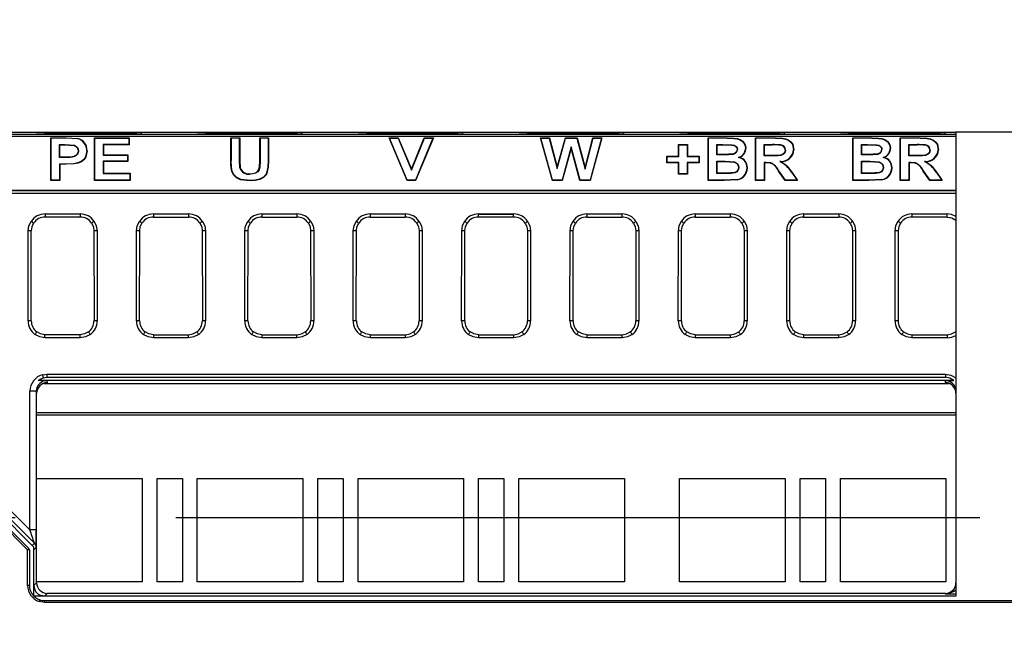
# Model space of a CAD drawing. Header units: millimetres. Extents: x 0 to 838, y 0 to 648.
# Tile 37 of 45: x 680 to 727, y 233 to 263. Entities that reach past the tile are written whole.
import ezdxf

# ---------------------------------------------------------------- set-up
doc = ezdxf.new("R2010")
doc.units = ezdxf.units.MM
doc.header["$LTSCALE"] = 3
doc.linetypes.add('CENTERX2', pattern=[20.32, 12.7, -2.54, 2.54, -2.54])
doc.layers.add('CENTER', color=40, linetype='CENTERX2')
doc.layers.add('DIMENSIONS', color=140, linetype='Continuous', lineweight=25)
doc.styles.add('SLDTEXTSTYLE0', font='TXT', dxfattribs={"width": 0.7})
doc.dimstyles.new('SLDDIMSTYLE0', dxfattribs={"dimtxt": 6.474023, "dimasz": 9.906, "dimexe": 0, "dimexo": 0.0625, "dimgap": 1.618506, "dimtad": 0, "dimtih": 1, "dimtoh": 1, "dimrnd": 1e-09, "dimzin": 12, "dimdsep": 46, "dimtxsty": 'SLDTEXTSTYLE0', "dimsah": 1, "dimcen": 0.09, "dimadec": 0, "dimazin": 3, "dimtfac": 1, "dimtofl": 0, "dimtmove": 0, "dimatfit": 3, "dimfxl": 0, "dimfrac": 2, "dimtolj": 1, "dimtzin": 12, "dimarcsym": 0})

# ---------------------------------------------------------------- blocks, each defined once
blk = doc.blocks.new('_D_15')
at = {"layer": 'DIMENSIONS'}
for p, q in [((702.757, 292.294), (801.118, 291.226)), ((791.594, 291.329), (790.864, 224.128)), ((781.117, 212.39), (778.943, 212.39)), ((778.943, 212.39), (778.943, 202.1)), ((800.355, 212.39), (802.529, 212.39)), ((802.529, 212.39), (802.529, 202.1)), ((778.943, 202.1), (781.117, 202.1)), ((802.529, 202.1), (800.355, 202.1)), ((789.879, 133.45), (790.609, 200.651)), ((744.456, 133.944), (799.403, 133.347))]:
    blk.add_line(p, q, dxfattribs=at)
for points in [[(791.594, 291.329), (789.962, 281.44), (793.01, 281.407)], [(789.879, 133.45), (791.51, 143.339), (788.462, 143.372)]]:
    blk.add_solid(points, dxfattribs=at)
at = {"layer": 'DIMENSIONS', "char_height": 6.35, "attachment_point": 1, "style": 'SLDTEXTSTYLE0'}
for s, insert in [('157.9', (778.424, 222.025)), ('6.22', (781.117, 210.286))]:
    blk.add_mtext(s, dxfattribs=dict(at, insert=insert))

msp = doc.modelspace()

# ---------------------------------------------------------------- linework, layer by layer
for p, q in [((678.624, 257.35), (724.606, 257.35)), ((679.181, 257.266), (724.606, 257.266)), ((679.181, 257.165), (724.606, 257.165)), ((724.606, 257.35), (724.606, 235.355)), ((738.63, 257.35), (724.606, 257.35)), ((681.708, 255.068), (681.708, 257.09)), ((681.708, 257.09), (682.435, 257.09)), ((681.708, 257.09), (681.723, 257.074)), ((681.723, 255.083), (681.723, 257.074)), ((682.435, 257.074), (681.723, 257.074)), ((682.113, 256.154), (682.113, 256.764)), ((682.113, 256.764), (682.37, 256.764)), ((682.113, 256.764), (682.129, 256.749)), ((682.129, 256.171), (682.129, 256.749)), ((682.129, 256.749), (682.37, 256.749)), ((682.37, 256.764), (682.37, 256.749)), ((682.435, 257.09), (682.967, 257.061)), ((682.435, 257.09), (682.435, 257.074)), ((682.963, 257.045), (682.435, 257.074)), ((682.963, 257.045), (682.967, 257.061)), ((683.777, 257.09), (685.425, 257.09)), ((683.777, 255.068), (683.777, 257.09)), ((683.777, 257.09), (683.792, 257.074)), ((683.792, 255.083), (683.792, 257.074)), ((683.792, 257.074), (685.409, 257.074)), ((685.409, 256.764), (684.182, 256.764)), ((684.182, 256.764), (684.182, 256.259)), ((684.197, 256.749), (684.182, 256.764)), ((684.197, 256.749), (684.197, 256.276)), ((685.425, 256.749), (684.197, 256.749)), ((685.409, 257.074), (685.425, 257.09)), ((685.409, 257.074), (685.409, 256.764)), ((685.425, 256.749), (685.409, 256.764)), ((685.425, 257.09), (685.425, 256.749)), ((690.239, 257.09), (690.66, 257.09)), ((690.239, 256.016), (690.239, 257.09)), ((690.239, 257.09), (690.255, 257.074)), ((690.255, 257.074), (690.255, 256.015)), ((690.644, 257.074), (690.255, 257.074)), ((690.66, 257.09), (690.644, 257.074)), ((690.644, 255.994), (690.644, 257.074)), ((690.66, 257.09), (690.66, 255.995)), ((691.607, 257.09), (692.028, 257.09)), ((691.607, 255.972), (691.607, 257.09)), ((691.607, 257.09), (691.623, 257.074)), ((691.623, 257.074), (691.623, 255.971)), ((692.012, 257.074), (691.623, 257.074)), ((692.012, 257.074), (692.028, 257.09)), ((692.012, 257.074), (692.012, 256.032)), ((692.028, 257.09), (692.028, 256.032)), ((697.737, 257.09), (698.174, 257.09)), ((698.591, 255.068), (697.737, 257.09)), ((697.737, 257.09), (697.76, 257.074)), ((698.601, 255.083), (697.76, 257.074)), ((697.76, 257.074), (698.164, 257.074)), ((698.174, 257.09), (698.164, 257.074)), ((698.164, 257.074), (698.807, 255.551)), ((698.174, 257.09), (698.806, 255.594)), ((698.806, 255.594), (699.403, 257.09)), ((698.807, 255.551), (699.413, 257.074)), ((699.817, 257.074), (698.987, 255.083)), ((699.841, 257.09), (698.997, 255.068)), ((699.403, 257.09), (699.841, 257.09)), ((699.403, 257.09), (699.413, 257.074)), ((699.413, 257.074), (699.817, 257.074)), ((699.817, 257.074), (699.841, 257.09)), ((704.918, 257.09), (705.346, 257.09)), ((705.48, 255.068), (704.918, 257.09)), ((704.918, 257.09), (704.939, 257.074)), ((705.492, 255.083), (704.939, 257.074)), ((704.939, 257.074), (705.334, 257.074)), ((705.346, 257.09), (705.334, 257.074)), ((705.334, 257.074), (705.707, 255.629)), ((705.346, 257.09), (705.707, 255.691)), ((705.707, 255.691), (706.095, 257.09)), ((705.707, 255.629), (706.107, 257.074)), ((706.095, 257.09), (706.654, 257.09)), ((706.095, 257.09), (706.107, 257.074)), ((706.107, 257.074), (706.642, 257.074)), ((706.654, 257.09), (706.642, 257.074)), ((706.642, 257.074), (707.04, 255.602)), ((706.654, 257.09), (707.04, 255.665)), ((707.04, 255.665), (707.401, 257.09)), ((707.04, 255.602), (707.413, 257.074)), ((707.808, 257.074), (707.264, 255.083)), ((707.829, 257.09), (707.276, 255.068)), ((707.401, 257.09), (707.829, 257.09)), ((707.401, 257.09), (707.413, 257.074)), ((707.413, 257.074), (707.808, 257.074)), ((707.808, 257.074), (707.829, 257.09)), ((711.461, 256.775), (711.882, 256.775)), ((711.461, 256.223), (711.461, 256.775)), ((711.461, 256.775), (711.477, 256.758)), ((711.477, 256.207), (711.477, 256.758)), ((711.477, 256.758), (711.866, 256.758)), ((711.882, 256.775), (711.866, 256.758)), ((711.866, 256.758), (711.866, 256.207)), ((711.882, 256.775), (711.882, 256.223)), ((712.864, 257.09), (713.771, 257.09)), ((712.864, 255.068), (712.864, 257.09)), ((712.864, 257.09), (712.879, 257.074)), ((712.879, 255.083), (712.879, 257.074)), ((713.771, 257.074), (712.879, 257.074)), ((713.269, 256.764), (713.567, 256.764)), ((713.269, 256.286), (713.269, 256.764)), ((713.269, 256.764), (713.284, 256.749)), ((713.284, 256.302), (713.284, 256.749)), ((713.284, 256.749), (713.567, 256.749)), ((713.567, 256.764), (713.567, 256.749)), ((713.771, 257.074), (713.771, 257.09)), ((715.108, 257.09), (716.056, 257.09)), ((715.108, 255.068), (715.108, 257.09)), ((715.108, 257.09), (715.124, 257.074)), ((715.124, 255.083), (715.124, 257.074)), ((716.056, 257.074), (715.124, 257.074)), ((715.513, 256.233), (715.513, 256.764)), ((715.513, 256.764), (715.908, 256.764)), ((715.513, 256.764), (715.529, 256.749)), ((715.529, 256.25), (715.529, 256.749)), ((715.529, 256.749), (715.908, 256.749)), ((715.908, 256.764), (715.908, 256.749)), ((716.056, 257.074), (716.056, 257.09)), ((716.302, 256.734), (716.305, 256.749)), ((719.72, 257.09), (720.627, 257.09)), ((719.72, 255.068), (719.72, 257.09)), ((719.72, 257.09), (719.736, 257.074)), ((719.736, 255.083), (719.736, 257.074)), ((720.627, 257.074), (719.736, 257.074)), ((720.125, 256.764), (720.423, 256.764)), ((720.125, 256.286), (720.125, 256.764)), ((720.125, 256.764), (720.141, 256.749)), ((720.141, 256.302), (720.141, 256.749)), ((720.141, 256.749), (720.423, 256.749)), ((720.423, 256.764), (720.423, 256.749)), ((720.627, 257.074), (720.627, 257.09)), ((721.964, 257.09), (722.912, 257.09)), ((721.964, 255.068), (721.964, 257.09)), ((721.964, 257.09), (721.98, 257.074)), ((721.98, 255.083), (721.98, 257.074)), ((722.912, 257.074), (721.98, 257.074)), ((722.369, 256.233), (722.369, 256.764)), ((722.369, 256.764), (722.765, 256.764)), ((722.369, 256.764), (722.385, 256.749)), ((722.385, 256.25), (722.385, 256.749)), ((722.385, 256.749), (722.765, 256.749)), ((722.765, 256.764), (722.765, 256.749)), ((722.912, 257.074), (722.912, 257.09)), ((723.159, 256.734), (723.162, 256.749)), ((683.005, 256.461), (683.021, 256.46)), ((684.197, 256.276), (684.182, 256.259)), ((684.182, 256.259), (685.339, 256.259)), ((684.197, 256.276), (685.354, 256.276)), ((685.354, 256.276), (685.339, 256.259)), ((685.339, 256.259), (685.339, 255.976)), ((685.354, 256.276), (685.354, 255.961)), ((706.374, 256.652), (705.939, 255.083)), ((706.374, 256.593), (705.951, 255.068)), ((706.799, 255.083), (706.374, 256.652)), ((706.374, 256.593), (706.374, 256.652)), ((706.787, 255.068), (706.374, 256.593)), ((710.9, 256.223), (711.461, 256.223)), ((710.9, 255.908), (710.9, 256.223)), ((710.9, 256.223), (710.916, 256.207)), ((711.461, 256.223), (711.477, 256.207)), ((711.882, 256.223), (711.866, 256.207)), ((711.882, 256.223), (712.443, 256.223)), ((712.443, 256.223), (712.427, 256.207)), ((712.443, 256.223), (712.443, 255.908)), ((713.269, 256.286), (713.284, 256.302)), ((713.607, 256.286), (713.269, 256.286)), ((713.607, 256.302), (713.284, 256.302)), ((713.607, 256.286), (713.607, 256.302)), ((713.965, 256.309), (713.967, 256.292)), ((714.247, 256.529), (714.231, 256.53)), ((714.652, 256.589), (714.636, 256.588)), ((715.513, 256.233), (715.529, 256.25)), ((715.889, 256.233), (715.513, 256.233)), ((715.889, 256.25), (715.529, 256.25)), ((715.889, 256.233), (715.889, 256.25)), ((716.931, 256.524), (716.915, 256.523)), ((720.125, 256.286), (720.141, 256.302)), ((720.463, 256.286), (720.125, 256.286)), ((720.463, 256.302), (720.141, 256.302)), ((720.463, 256.286), (720.463, 256.302)), ((720.822, 256.309), (720.824, 256.292)), ((721.103, 256.529), (721.088, 256.53)), ((721.508, 256.589), (721.493, 256.588)), ((722.369, 256.233), (722.385, 256.25)), ((722.745, 256.233), (722.369, 256.233)), ((722.745, 256.25), (722.385, 256.25)), ((722.745, 256.233), (722.745, 256.25)), ((723.788, 256.524), (723.772, 256.523)), ((682.113, 256.154), (682.129, 256.171)), ((682.403, 256.154), (682.113, 256.154)), ((682.433, 255.845), (682.113, 255.845)), ((682.113, 255.845), (682.113, 255.083)), ((682.129, 255.83), (682.113, 255.845)), ((682.403, 256.171), (682.129, 256.171)), ((682.129, 255.83), (682.129, 255.068)), ((682.433, 255.83), (682.129, 255.83)), ((682.403, 256.154), (682.403, 256.171)), ((682.433, 255.83), (682.433, 255.845)), ((685.339, 255.976), (684.182, 255.976)), ((684.182, 255.976), (684.182, 255.393)), ((684.197, 255.961), (684.182, 255.976)), ((684.197, 255.961), (684.197, 255.409)), ((685.354, 255.961), (684.197, 255.961)), ((685.354, 255.961), (685.339, 255.976)), ((690.239, 256.016), (690.255, 256.015)), ((690.66, 255.995), (690.644, 255.994)), ((690.663, 255.658), (690.644, 255.994)), ((690.66, 255.995), (690.678, 255.663)), ((691.607, 255.972), (691.623, 255.971)), ((692.028, 256.032), (692.012, 256.032)), ((710.9, 255.908), (710.916, 255.923)), ((711.461, 255.908), (710.9, 255.908)), ((710.916, 255.923), (710.916, 256.207)), ((710.916, 256.207), (711.477, 256.207)), ((711.477, 255.923), (710.916, 255.923)), ((711.461, 255.908), (711.477, 255.923)), ((711.461, 255.357), (711.461, 255.908)), ((711.477, 255.372), (711.477, 255.923)), ((711.866, 256.207), (712.427, 256.207)), ((711.866, 255.923), (711.866, 255.372)), ((712.427, 255.923), (711.866, 255.923)), ((711.882, 255.908), (711.866, 255.923)), ((711.882, 255.908), (711.882, 255.357)), ((712.443, 255.908), (711.882, 255.908)), ((712.427, 256.207), (712.427, 255.923)), ((712.427, 255.923), (712.443, 255.908)), ((713.269, 255.393), (713.269, 255.976)), ((713.269, 255.976), (713.672, 255.976)), ((713.269, 255.976), (713.284, 255.961)), ((713.284, 255.409), (713.284, 255.961)), ((713.284, 255.961), (713.672, 255.961)), ((713.672, 255.976), (713.672, 255.961)), ((714.351, 256.157), (714.309, 256.154)), ((715.62, 255.923), (715.513, 255.923)), ((715.513, 255.923), (715.513, 255.083)), ((715.529, 255.908), (715.513, 255.923)), ((715.529, 255.908), (715.529, 255.068)), ((715.62, 255.908), (715.529, 255.908)), ((715.62, 255.908), (715.62, 255.923)), ((716.312, 255.959), (716.261, 255.967)), ((720.125, 255.393), (720.125, 255.976)), ((720.125, 255.976), (720.529, 255.976)), ((720.125, 255.976), (720.141, 255.961)), ((720.141, 255.409), (720.141, 255.961)), ((720.141, 255.961), (720.529, 255.961)), ((720.529, 255.976), (720.529, 255.961)), ((721.207, 256.157), (721.165, 256.154)), ((722.476, 255.923), (722.369, 255.923)), ((722.369, 255.923), (722.369, 255.083)), ((722.385, 255.908), (722.369, 255.923)), ((722.385, 255.908), (722.385, 255.068)), ((722.476, 255.908), (722.385, 255.908)), ((722.476, 255.908), (722.476, 255.923)), ((723.168, 255.959), (723.118, 255.967)), ((684.197, 255.409), (684.182, 255.393)), ((684.182, 255.393), (685.444, 255.393)), ((684.197, 255.409), (685.46, 255.409)), ((685.46, 255.409), (685.444, 255.393)), ((685.444, 255.393), (685.444, 255.083)), ((685.46, 255.409), (685.46, 255.068)), ((690.678, 255.663), (690.663, 255.658)), ((698.806, 255.594), (698.807, 255.551)), ((705.707, 255.691), (705.707, 255.629)), ((707.04, 255.665), (707.04, 255.602)), ((711.461, 255.357), (711.477, 255.372)), ((711.882, 255.357), (711.461, 255.357)), ((711.866, 255.372), (711.477, 255.372)), ((711.882, 255.357), (711.866, 255.372)), ((713.269, 255.393), (713.284, 255.409)), ((713.729, 255.393), (713.269, 255.393)), ((713.729, 255.409), (713.284, 255.409)), ((713.729, 255.393), (713.729, 255.409)), ((714.722, 255.662), (714.706, 255.661)), ((716.202, 255.505), (716.215, 255.514)), ((716.515, 255.068), (716.202, 255.505)), ((716.523, 255.083), (716.215, 255.514)), ((716.824, 255.464), (716.812, 255.454)), ((716.812, 255.454), (717.076, 255.083)), ((716.824, 255.464), (717.106, 255.068)), ((720.125, 255.393), (720.141, 255.409)), ((720.586, 255.393), (720.125, 255.393)), ((720.586, 255.409), (720.141, 255.409)), ((720.586, 255.393), (720.586, 255.409)), ((721.579, 255.662), (721.563, 255.661)), ((723.059, 255.505), (723.072, 255.514)), ((723.372, 255.068), (723.059, 255.505)), ((723.38, 255.083), (723.072, 255.514)), ((723.681, 255.464), (723.668, 255.454)), ((723.668, 255.454), (723.932, 255.083)), ((723.681, 255.464), (723.963, 255.068)), ((681.708, 255.068), (681.723, 255.083)), ((682.129, 255.068), (681.708, 255.068)), ((682.113, 255.083), (681.723, 255.083)), ((682.129, 255.068), (682.113, 255.083)), ((683.777, 255.068), (683.792, 255.083)), ((685.46, 255.068), (683.777, 255.068)), ((685.444, 255.083), (683.792, 255.083)), ((685.46, 255.068), (685.444, 255.083)), ((698.591, 255.068), (698.601, 255.083)), ((698.997, 255.068), (698.591, 255.068)), ((698.987, 255.083), (698.601, 255.083)), ((698.997, 255.068), (698.987, 255.083)), ((705.48, 255.068), (705.492, 255.083)), ((705.951, 255.068), (705.48, 255.068)), ((705.939, 255.083), (705.492, 255.083)), ((705.951, 255.068), (705.939, 255.083)), ((706.787, 255.068), (706.799, 255.083)), ((707.276, 255.068), (706.787, 255.068)), ((707.264, 255.083), (706.799, 255.083)), ((707.276, 255.068), (707.264, 255.083)), ((712.864, 255.068), (712.879, 255.083)), ((713.619, 255.068), (712.864, 255.068)), ((713.619, 255.083), (712.879, 255.083)), ((714.241, 255.108), (713.619, 255.083)), ((714.244, 255.093), (713.619, 255.068)), ((713.619, 255.068), (713.619, 255.083)), ((714.244, 255.093), (714.241, 255.108)), ((715.108, 255.068), (715.124, 255.083)), ((715.529, 255.068), (715.108, 255.068)), ((715.513, 255.083), (715.124, 255.083)), ((715.529, 255.068), (715.513, 255.083)), ((716.515, 255.068), (716.523, 255.083)), ((717.106, 255.068), (716.515, 255.068)), ((717.076, 255.083), (716.523, 255.083)), ((717.106, 255.068), (717.076, 255.083)), ((719.72, 255.068), (719.736, 255.083)), ((720.475, 255.068), (719.72, 255.068)), ((720.475, 255.083), (719.736, 255.083)), ((721.098, 255.108), (720.475, 255.083)), ((721.101, 255.093), (720.475, 255.068)), ((720.475, 255.068), (720.475, 255.083)), ((721.101, 255.093), (721.098, 255.108)), ((721.964, 255.068), (721.98, 255.083)), ((722.385, 255.068), (721.964, 255.068)), ((722.369, 255.083), (721.98, 255.083)), ((722.385, 255.068), (722.369, 255.083)), ((723.372, 255.068), (723.38, 255.083)), ((723.963, 255.068), (723.372, 255.068)), ((723.932, 255.083), (723.38, 255.083)), ((723.963, 255.068), (723.932, 255.083)), ((679.139, 254.603), (724.606, 254.603)), ((679.191, 254.594), (724.606, 254.594)), ((724.606, 254.449), (679.191, 254.449)), ((681.436, 253.479), (683.097, 253.479)), ((681.436, 253.479), (681.436, 253.332)), ((683.097, 253.479), (683.097, 253.332)), ((686.572, 253.479), (688.233, 253.479)), ((686.572, 253.479), (686.572, 253.332)), ((688.233, 253.479), (688.233, 253.332)), ((691.708, 253.479), (693.369, 253.479)), ((691.708, 253.479), (691.708, 253.332)), ((693.369, 253.479), (693.369, 253.332)), ((696.844, 253.479), (698.505, 253.479)), ((696.844, 253.479), (696.844, 253.332)), ((698.505, 253.479), (698.505, 253.332)), ((701.981, 253.479), (703.642, 253.479)), ((701.981, 253.479), (701.981, 253.474)), ((701.981, 253.332), (701.981, 253.474)), ((701.981, 253.474), (703.642, 253.474)), ((703.642, 253.479), (703.642, 253.474)), ((703.642, 253.332), (703.642, 253.474)), ((707.117, 253.479), (708.778, 253.479)), ((707.117, 253.479), (707.117, 253.332)), ((708.778, 253.479), (708.778, 253.332)), ((712.253, 253.479), (713.914, 253.479)), ((712.253, 253.479), (712.253, 253.332)), ((713.914, 253.479), (713.914, 253.332)), ((717.389, 253.479), (719.05, 253.479)), ((717.389, 253.479), (717.389, 253.332)), ((719.05, 253.479), (719.05, 253.332)), ((722.526, 253.479), (724.187, 253.479)), ((722.526, 253.332), (722.526, 253.479)), ((724.187, 253.332), (724.187, 253.479)), ((683.097, 253.332), (681.436, 253.332)), ((686.572, 253.332), (688.233, 253.332)), ((691.708, 253.332), (693.369, 253.332)), ((696.844, 253.332), (698.505, 253.332)), ((703.642, 253.332), (701.981, 253.332)), ((707.117, 253.332), (708.778, 253.332)), ((712.253, 253.332), (713.914, 253.332)), ((717.389, 253.332), (719.05, 253.332)), ((724.187, 253.332), (722.526, 253.332)), ((680.632, 248.405), (680.636, 252.681)), ((680.779, 248.404), (680.782, 252.68)), ((683.75, 252.68), (683.754, 248.404)), ((683.896, 252.681), (683.9, 248.405)), ((685.768, 248.405), (685.772, 252.681)), ((685.915, 248.404), (685.919, 252.68)), ((688.886, 252.68), (688.89, 248.404)), ((689.033, 252.681), (689.036, 248.405)), ((690.905, 248.405), (690.908, 252.681)), ((691.051, 248.404), (691.055, 252.68)), ((694.022, 252.68), (694.026, 248.404)), ((694.169, 252.681), (694.173, 248.405)), ((696.041, 248.405), (696.045, 252.681)), ((696.187, 248.404), (696.191, 252.68)), ((699.159, 252.68), (699.162, 248.404)), ((699.305, 252.681), (699.309, 248.405)), ((701.177, 248.405), (701.181, 252.681)), ((701.324, 248.404), (701.327, 252.68)), ((704.295, 252.68), (704.299, 248.404)), ((704.441, 252.681), (704.445, 248.405)), ((706.313, 248.405), (706.317, 252.681)), ((706.46, 248.404), (706.464, 252.68)), ((709.431, 252.68), (709.435, 248.404)), ((709.578, 252.681), (709.581, 248.405)), ((711.45, 248.405), (711.453, 252.681)), ((711.596, 248.404), (711.6, 252.68)), ((714.567, 252.68), (714.571, 248.404)), ((714.714, 252.681), (714.718, 248.405)), ((716.586, 248.405), (716.59, 252.681)), ((716.732, 248.404), (716.736, 252.68)), ((719.704, 252.68), (719.707, 248.404)), ((719.85, 252.681), (719.854, 248.405)), ((721.722, 248.405), (721.726, 252.681)), ((721.872, 252.68), (721.869, 248.404)), ((681.43, 247.606), (681.43, 247.751)), ((683.102, 247.751), (681.43, 247.751)), ((683.102, 247.606), (681.43, 247.606)), ((683.102, 247.606), (683.102, 247.751)), ((686.566, 247.751), (686.566, 247.606)), ((686.566, 247.751), (688.238, 247.751)), ((688.238, 247.606), (686.566, 247.606)), ((688.238, 247.606), (688.238, 247.751)), ((691.703, 247.751), (691.703, 247.606)), ((691.703, 247.751), (693.374, 247.751)), ((693.374, 247.606), (691.703, 247.606)), ((693.374, 247.606), (693.374, 247.751)), ((696.839, 247.751), (696.839, 247.606)), ((696.839, 247.751), (698.511, 247.751)), ((698.511, 247.606), (696.839, 247.606)), ((698.511, 247.606), (698.511, 247.751)), ((701.975, 247.751), (701.975, 247.606)), ((701.975, 247.751), (703.647, 247.751)), ((703.647, 247.606), (701.975, 247.606)), ((703.647, 247.606), (703.647, 247.751)), ((707.111, 247.751), (707.111, 247.606)), ((707.111, 247.751), (708.783, 247.751)), ((708.783, 247.606), (707.111, 247.606)), ((708.783, 247.606), (708.783, 247.751)), ((712.248, 247.751), (712.248, 247.606)), ((712.248, 247.751), (713.919, 247.751)), ((713.919, 247.606), (712.248, 247.606)), ((713.919, 247.606), (713.919, 247.751)), ((717.384, 247.751), (717.384, 247.606)), ((717.384, 247.751), (719.056, 247.751)), ((719.056, 247.606), (717.384, 247.606)), ((719.056, 247.606), (719.056, 247.751)), ((722.52, 247.751), (722.52, 247.606)), ((722.52, 247.751), (724.192, 247.751)), ((724.192, 247.606), (722.52, 247.606)), ((724.192, 247.751), (724.192, 247.606)), ((681.393, 245.577), (681.109, 245.585)), ((724.516, 245.585), (681.109, 245.585)), ((681.325, 245.853), (681.519, 245.877)), ((681.36, 245.71), (681.519, 245.73)), ((681.393, 245.577), (681.519, 245.572)), ((681.397, 245.557), (681.519, 245.572)), ((681.519, 245.877), (724.106, 245.877)), ((681.519, 245.877), (681.519, 245.73)), ((681.519, 245.73), (724.106, 245.73)), ((681.519, 245.572), (681.535, 245.472)), ((724.106, 245.877), (724.106, 245.73)), ((724.106, 245.572), (724.516, 245.585)), ((724.106, 245.472), (724.106, 245.572)), ((680.719, 238.496), (680.719, 245.077)), ((681.019, 245.071), (681.019, 238.491)), ((681.035, 244.972), (681.019, 245.071)), ((681.376, 245.441), (724.265, 245.441)), ((681.035, 235.985), (681.035, 244.972)), ((724.606, 244.054), (681.035, 244.054)), ((724.606, 243.933), (681.035, 243.933)), ((681.035, 240.933), (686.031, 240.933)), ((686.031, 240.933), (686.031, 236.033)), ((686.741, 240.933), (687.941, 240.933)), ((686.741, 236.033), (686.741, 240.933)), ((687.941, 240.933), (687.941, 236.033)), ((688.651, 240.933), (693.651, 240.933)), ((688.651, 236.033), (688.651, 240.933)), ((693.651, 240.933), (693.651, 236.033)), ((694.361, 240.933), (695.561, 240.933)), ((694.361, 236.033), (694.361, 240.933)), ((695.561, 240.933), (695.561, 236.033)), ((696.271, 240.933), (701.271, 240.933)), ((696.271, 236.033), (696.271, 240.933)), ((701.271, 240.933), (701.271, 236.033)), ((701.981, 240.933), (703.181, 240.933)), ((701.981, 236.033), (701.981, 240.933)), ((703.181, 240.933), (703.181, 236.033)), ((703.891, 240.933), (708.891, 240.933)), ((703.891, 236.033), (703.891, 240.933)), ((708.891, 240.933), (708.891, 236.033)), ((711.511, 240.933), (716.511, 240.933)), ((711.511, 236.033), (711.511, 240.933)), ((716.511, 240.933), (716.511, 236.033)), ((717.221, 240.933), (718.421, 240.933)), ((717.221, 236.033), (717.221, 240.933)), ((718.421, 240.933), (718.421, 236.033)), ((719.131, 240.933), (724.131, 240.933)), ((719.131, 236.033), (719.131, 240.933)), ((724.131, 240.933), (724.131, 236.033)), ((680.905, 237.674), (678.931, 239.648)), ((679.601, 239.195), (680.926, 237.87)), ((679.813, 239.402), (680.719, 238.496)), ((680.605, 237.555), (679.281, 238.879)), ((679.342, 238.94), (680.666, 237.616)), ((680.666, 237.616), (680.605, 237.555)), ((680.605, 235.86), (680.605, 237.555)), ((680.692, 237.555), (680.692, 235.86)), ((680.926, 237.87), (680.817, 237.762)), ((680.905, 235.355), (680.905, 237.674)), ((680.905, 237.55), (681.014, 237.658)), ((680.905, 235.855), (681.035, 235.985)), ((686.031, 236.033), (681.035, 236.033)), ((687.941, 236.033), (686.741, 236.033)), ((693.651, 236.033), (688.651, 236.033)), ((695.561, 236.033), (694.361, 236.033)), ((701.271, 236.033), (696.271, 236.033)), ((703.181, 236.033), (701.981, 236.033)), ((708.891, 236.033), (703.891, 236.033)), ((716.511, 236.033), (711.511, 236.033)), ((718.421, 236.033), (717.221, 236.033)), ((724.131, 236.033), (719.131, 236.033)), ((724.606, 235.355), (680.905, 235.355)), ((681.405, 235.355), (681.247, 235.381)), ((681.535, 235.485), (681.405, 235.355)), ((724.106, 235.485), (681.535, 235.485)), ((724.106, 235.468), (724.106, 235.485)), ((681.405, 235.06), (681.152, 235.101)), ((681.405, 235.146), (732.607, 235.146)), ((681.405, 235.146), (681.405, 235.06)), ((732.607, 235.06), (681.405, 235.06))]:
    msp.add_line(p, q)
at = {"flags": 128}
for points in [[(683.531, 257.303), (682.704, 257.304), (681.97, 257.308), (681.412, 257.313), (681.093, 257.32), (681.048, 257.327), (681.282, 257.334), (681.77, 257.34), (682.458, 257.344), (683.267, 257.346), (683.531, 257.346)], [(683.531, 257.346), (684.358, 257.345), (685.092, 257.342), (685.65, 257.336), (685.97, 257.329), (686.015, 257.322), (685.78, 257.315), (685.292, 257.309), (684.604, 257.305), (683.795, 257.303), (683.531, 257.303)], [(691.151, 257.303), (690.324, 257.304), (689.59, 257.308), (689.032, 257.313), (688.713, 257.32), (688.668, 257.327), (688.902, 257.334), (689.39, 257.34), (690.078, 257.344), (690.887, 257.346), (691.151, 257.346)], [(691.151, 257.346), (691.978, 257.345), (692.712, 257.342), (693.27, 257.336), (693.59, 257.329), (693.635, 257.322), (693.4, 257.315), (692.912, 257.309), (692.224, 257.305), (691.415, 257.303), (691.151, 257.303)], [(698.771, 257.303), (697.944, 257.304), (697.21, 257.308), (696.652, 257.313), (696.333, 257.32), (696.288, 257.327), (696.522, 257.334), (697.01, 257.34), (697.698, 257.344), (698.507, 257.346), (698.771, 257.346)], [(698.771, 257.346), (699.598, 257.345), (700.332, 257.342), (700.89, 257.336), (701.21, 257.329), (701.255, 257.322), (701.02, 257.315), (700.532, 257.309), (699.844, 257.305), (699.035, 257.303), (698.771, 257.303)], [(706.391, 257.303), (705.564, 257.304), (704.83, 257.308), (704.272, 257.313), (703.953, 257.32), (703.908, 257.327), (704.142, 257.334), (704.63, 257.34), (705.318, 257.344), (706.127, 257.346), (706.391, 257.346)], [(706.391, 257.346), (707.218, 257.345), (707.952, 257.342), (708.51, 257.336), (708.83, 257.329), (708.875, 257.322), (708.64, 257.315), (708.152, 257.309), (707.464, 257.305), (706.655, 257.303), (706.391, 257.303)], [(714.011, 257.303), (713.184, 257.304), (712.45, 257.308), (711.892, 257.313), (711.573, 257.32), (711.528, 257.327), (711.762, 257.334), (712.25, 257.34), (712.938, 257.344), (713.747, 257.346), (714.011, 257.346)], [(714.011, 257.346), (714.838, 257.345), (715.572, 257.342), (716.13, 257.336), (716.45, 257.329), (716.495, 257.322), (716.26, 257.315), (715.772, 257.309), (715.084, 257.305), (714.275, 257.303), (714.011, 257.303)], [(721.631, 257.303), (720.804, 257.304), (720.07, 257.308), (719.512, 257.313), (719.193, 257.32), (719.148, 257.327), (719.382, 257.334), (719.87, 257.34), (720.558, 257.344), (721.367, 257.346), (721.631, 257.346)], [(721.631, 257.346), (722.458, 257.345), (723.192, 257.342), (723.75, 257.336), (724.07, 257.329), (724.115, 257.322), (723.88, 257.315), (723.392, 257.309), (722.704, 257.305), (721.895, 257.303), (721.631, 257.303)], [(682.37, 256.764), (682.592, 256.76), (682.81, 256.731), (682.898, 256.688), (682.969, 256.62), (683.009, 256.543), (683.021, 256.46)], [(682.37, 256.749), (682.796, 256.72), (682.885, 256.678), (682.954, 256.615), (682.994, 256.541), (683.005, 256.461)], [(713.567, 256.764), (713.999, 256.755), (714.102, 256.733), (714.145, 256.711), (714.184, 256.681), (714.233, 256.609), (714.247, 256.529)], [(713.567, 256.749), (713.984, 256.741), (714.085, 256.723), (714.129, 256.702), (714.167, 256.675), (714.197, 256.642), (714.217, 256.607), (714.231, 256.53)], [(713.771, 257.09), (714.088, 257.078), (714.244, 257.055), (714.385, 257.002), (714.497, 256.923), (714.584, 256.819), (714.636, 256.707), (714.652, 256.589)], [(713.771, 257.074), (714.082, 257.062), (714.235, 257.04), (714.375, 256.989), (714.484, 256.913), (714.57, 256.812), (714.621, 256.703), (714.636, 256.588)], [(716.056, 257.09), (716.39, 257.074), (716.552, 257.043), (716.693, 256.977), (716.802, 256.882), (716.877, 256.77), (716.931, 256.524)], [(716.056, 257.074), (716.383, 257.058), (716.542, 257.029), (716.682, 256.965), (716.788, 256.875), (716.864, 256.762), (716.915, 256.523)], [(720.423, 256.764), (720.855, 256.755), (720.958, 256.733), (721.001, 256.711), (721.04, 256.681), (721.089, 256.609), (721.103, 256.529)], [(720.423, 256.749), (720.84, 256.741), (720.941, 256.723), (720.986, 256.702), (721.023, 256.675), (721.054, 256.642), (721.073, 256.607), (721.088, 256.53)], [(720.627, 257.09), (720.944, 257.078), (721.1, 257.055), (721.242, 257.002), (721.353, 256.923), (721.441, 256.819), (721.492, 256.707), (721.508, 256.589)], [(720.627, 257.074), (720.939, 257.062), (721.091, 257.04), (721.231, 256.989), (721.341, 256.913), (721.426, 256.812), (721.477, 256.703), (721.493, 256.588)], [(722.912, 257.09), (723.246, 257.074), (723.408, 257.043), (723.55, 256.977), (723.659, 256.882), (723.734, 256.77), (723.788, 256.524)], [(722.912, 257.074), (723.239, 257.058), (723.399, 257.029), (723.539, 256.965), (723.644, 256.875), (723.72, 256.762), (723.772, 256.523)], [(683.005, 256.461), (682.994, 256.384), (682.958, 256.312), (682.894, 256.251), (682.81, 256.207), (682.609, 256.176), (682.403, 256.171)], [(683.021, 256.46), (683.009, 256.379), (682.974, 256.306), (682.91, 256.242), (682.824, 256.195), (682.723, 256.169), (682.616, 256.16), (682.403, 256.154)], [(683.426, 256.466), (683.366, 256.187), (683.28, 256.061), (683.156, 255.954), (682.995, 255.88), (682.811, 255.847), (682.433, 255.83)], [(683.41, 256.465), (683.349, 256.186), (683.266, 256.066), (683.144, 255.964), (682.985, 255.893), (682.804, 255.861), (682.433, 255.845)], [(683.426, 256.466), (683.418, 256.466), (683.41, 256.465)], [(713.965, 256.309), (713.835, 256.304), (713.607, 256.302)], [(713.967, 256.292), (713.835, 256.287), (713.607, 256.286)], [(714.231, 256.53), (714.216, 256.449), (714.193, 256.41), (714.161, 256.378), (714.12, 256.351), (714.071, 256.331), (713.965, 256.309)], [(716.51, 256.505), (716.5, 256.428), (716.462, 256.356), (716.393, 256.3), (716.3, 256.267), (716.151, 256.255), (715.889, 256.25)], [(716.526, 256.504), (716.515, 256.423), (716.478, 256.35), (716.409, 256.29), (716.314, 256.253), (716.166, 256.239), (715.889, 256.233)], [(716.526, 256.504), (716.518, 256.504), (716.51, 256.505)], [(720.822, 256.309), (720.691, 256.304), (720.463, 256.302)], [(720.824, 256.292), (720.692, 256.287), (720.463, 256.286)], [(721.088, 256.53), (721.072, 256.449), (721.049, 256.41), (721.017, 256.378), (720.976, 256.351), (720.928, 256.331), (720.822, 256.309)], [(723.367, 256.505), (723.357, 256.428), (723.319, 256.356), (723.249, 256.3), (723.156, 256.267), (723.007, 256.255), (722.745, 256.25)], [(723.383, 256.504), (723.372, 256.423), (723.335, 256.35), (723.265, 256.29), (723.17, 256.253), (723.023, 256.239), (722.745, 256.233)], [(723.383, 256.504), (723.375, 256.504), (723.367, 256.505)], [(691.16, 255.042), (690.704, 255.099), (690.51, 255.194), (690.368, 255.331), (690.29, 255.495), (690.257, 255.667), (690.243, 255.841), (690.239, 256.016)], [(691.16, 255.057), (690.712, 255.112), (690.52, 255.205), (690.38, 255.34), (690.304, 255.502), (690.272, 255.672), (690.255, 256.015)], [(691.149, 255.383), (691.285, 255.393), (691.406, 255.427), (691.506, 255.49), (691.568, 255.577), (691.596, 255.72), (691.607, 255.972)], [(691.623, 255.971), (691.611, 255.713), (691.58, 255.566), (691.515, 255.477), (691.412, 255.412), (691.285, 255.376), (691.149, 255.367)], [(692.028, 256.032), (692.013, 255.688), (691.925, 255.351), (691.794, 255.211), (691.608, 255.11), (691.389, 255.056), (691.16, 255.042)], [(692.012, 256.032), (691.998, 255.695), (691.915, 255.363), (691.786, 255.224), (691.602, 255.124), (691.386, 255.071), (691.16, 255.057)], [(713.672, 255.976), (714.107, 255.945), (714.199, 255.901), (714.267, 255.838), (714.306, 255.761), (714.317, 255.679)], [(713.672, 255.961), (714.094, 255.933), (714.185, 255.893), (714.253, 255.832), (714.29, 255.761), (714.301, 255.679)], [(716.215, 255.514), (716.084, 255.693), (715.998, 255.797), (715.919, 255.864), (715.836, 255.903), (715.62, 255.923)], [(716.312, 255.959), (716.611, 255.737), (716.824, 255.464)], [(720.529, 255.976), (720.963, 255.945), (721.055, 255.901), (721.124, 255.838), (721.163, 255.761), (721.173, 255.679)], [(720.529, 255.961), (720.95, 255.933), (721.042, 255.893), (721.109, 255.832), (721.146, 255.761), (721.158, 255.679)], [(723.072, 255.514), (722.94, 255.693), (722.855, 255.797), (722.776, 255.864), (722.692, 255.903), (722.476, 255.923)], [(723.168, 255.959), (723.467, 255.737), (723.681, 255.464)], [(691.149, 255.383), (691.149, 255.375), (691.149, 255.367)], [(714.317, 255.679), (714.306, 255.599), (714.276, 255.531), (714.217, 255.467), (714.134, 255.423), (713.934, 255.396), (713.729, 255.393)], [(714.301, 255.679), (714.292, 255.604), (714.26, 255.536), (714.199, 255.474), (714.121, 255.435), (713.729, 255.409)], [(714.301, 255.679), (714.309, 255.679), (714.317, 255.679)], [(721.173, 255.679), (721.163, 255.599), (721.132, 255.531), (721.073, 255.467), (720.991, 255.423), (720.79, 255.396), (720.586, 255.393)], [(721.158, 255.679), (721.148, 255.604), (721.117, 255.536), (721.055, 255.474), (720.977, 255.435), (720.586, 255.409)], [(721.158, 255.679), (721.166, 255.679), (721.173, 255.679)], [(691.16, 255.042), (691.16, 255.049), (691.16, 255.057)], [(724.606, 253.36), (724.404, 253.449), (724.187, 253.479)], [(680.636, 252.681), (680.67, 252.912), (680.77, 253.123)], [(680.892, 253.041), (680.81, 252.869), (680.782, 252.68)], [(683.64, 253.041), (683.722, 252.869), (683.75, 252.68)], [(683.762, 253.123), (683.863, 252.912), (683.896, 252.681)], [(685.772, 252.681), (685.806, 252.912), (685.906, 253.123)], [(685.919, 252.68), (685.946, 252.869), (686.028, 253.041)], [(688.776, 253.041), (688.859, 252.869), (688.886, 252.68)], [(688.898, 253.123), (688.999, 252.912), (689.033, 252.681)], [(690.908, 252.681), (690.942, 252.912), (691.043, 253.123)], [(691.055, 252.68), (691.082, 252.869), (691.165, 253.041)], [(693.913, 253.041), (693.995, 252.869), (694.022, 252.68)], [(694.035, 253.123), (694.135, 252.912), (694.169, 252.681)], [(696.045, 252.681), (696.078, 252.912), (696.179, 253.123)], [(696.191, 252.68), (696.219, 252.869), (696.301, 253.041)], [(699.049, 253.041), (699.131, 252.869), (699.159, 252.68)], [(699.171, 253.123), (699.271, 252.912), (699.305, 252.681)], [(701.181, 252.681), (701.215, 252.912), (701.315, 253.123)], [(701.327, 252.68), (701.355, 252.869), (701.437, 253.041)], [(704.185, 253.041), (704.267, 252.869), (704.295, 252.68)], [(704.307, 253.123), (704.408, 252.912), (704.441, 252.681)], [(706.317, 252.681), (706.351, 252.912), (706.451, 253.123)], [(706.464, 252.68), (706.491, 252.869), (706.573, 253.041)], [(709.321, 253.041), (709.404, 252.869), (709.431, 252.68)], [(709.443, 253.123), (709.544, 252.912), (709.578, 252.681)], [(711.453, 252.681), (711.487, 252.912), (711.588, 253.123)], [(711.6, 252.68), (711.627, 252.869), (711.71, 253.041)], [(714.458, 253.041), (714.54, 252.869), (714.567, 252.68)], [(714.58, 253.123), (714.68, 252.912), (714.714, 252.681)], [(716.59, 252.681), (716.623, 252.912), (716.724, 253.123)], [(716.736, 252.68), (716.764, 252.869), (716.846, 253.041)], [(719.594, 253.041), (719.676, 252.869), (719.704, 252.68)], [(719.716, 253.123), (719.816, 252.912), (719.85, 252.681)], [(721.726, 252.681), (721.76, 252.912), (721.86, 253.123)], [(721.982, 253.041), (721.9, 252.869), (721.872, 252.68)], [(724.187, 253.332), (724.41, 253.292), (724.606, 253.179)], [(681.43, 247.751), (681.224, 247.785), (681.039, 247.882)], [(683.493, 247.882), (683.308, 247.785), (683.102, 247.751)], [(686.566, 247.751), (686.36, 247.785), (686.175, 247.882)], [(688.238, 247.751), (688.444, 247.785), (688.629, 247.882)], [(691.703, 247.751), (691.497, 247.785), (691.312, 247.882)], [(693.374, 247.751), (693.581, 247.785), (693.766, 247.882)], [(696.839, 247.751), (696.633, 247.785), (696.448, 247.882)], [(698.511, 247.751), (698.717, 247.785), (698.902, 247.882)], [(701.975, 247.751), (701.769, 247.785), (701.584, 247.882)], [(703.647, 247.751), (703.853, 247.785), (704.038, 247.882)], [(707.111, 247.751), (706.905, 247.785), (706.72, 247.882)], [(708.783, 247.751), (708.989, 247.785), (709.174, 247.882)], [(712.248, 247.751), (712.042, 247.785), (711.857, 247.882)], [(713.919, 247.751), (714.126, 247.785), (714.311, 247.882)], [(717.384, 247.751), (717.178, 247.785), (716.993, 247.882)], [(719.056, 247.751), (719.262, 247.785), (719.447, 247.882)], [(722.129, 247.882), (722.314, 247.785), (722.52, 247.751)], [(724.192, 247.751), (724.398, 247.785), (724.583, 247.882)], [(681.43, 247.606), (681.178, 247.646), (680.951, 247.765)], [(683.581, 247.765), (683.355, 247.647), (683.102, 247.606)], [(686.566, 247.606), (686.315, 247.646), (686.087, 247.765)], [(688.717, 247.765), (688.491, 247.647), (688.238, 247.606)], [(691.703, 247.606), (691.451, 247.646), (691.224, 247.765)], [(693.854, 247.765), (693.628, 247.647), (693.374, 247.606)], [(696.839, 247.606), (696.587, 247.646), (696.36, 247.765)], [(698.99, 247.765), (698.764, 247.647), (698.511, 247.606)], [(701.975, 247.606), (701.723, 247.646), (701.496, 247.765)], [(704.126, 247.765), (703.9, 247.647), (703.647, 247.606)], [(707.111, 247.606), (706.86, 247.646), (706.632, 247.765)], [(709.262, 247.765), (709.036, 247.647), (708.783, 247.606)], [(712.248, 247.606), (711.996, 247.646), (711.769, 247.765)], [(714.399, 247.765), (714.173, 247.647), (713.919, 247.606)], [(717.384, 247.606), (717.132, 247.646), (716.905, 247.765)], [(719.535, 247.765), (719.309, 247.647), (719.056, 247.606)], [(722.52, 247.606), (722.268, 247.646), (722.041, 247.765)], [(724.192, 247.606), (724.407, 247.635), (724.606, 247.721)], [(681.109, 245.585), (681.228, 245.662), (681.36, 245.71)], [(724.106, 245.877), (724.362, 245.835), (724.606, 245.701)], [(724.516, 245.585), (724.323, 245.692), (724.106, 245.73)]]:
    msp.add_lwpolyline(points, dxfattribs=at)
for centre, radius, start, end in [((682.844, 256.491), 0.567, 357.3942, 77.8754), ((682.844, 256.492), 0.582, 357.4636, 77.8475), ((715.96, 252.889), 3.875, 84.8846, 90.7632), ((715.961, 252.905), 3.844, 84.9129, 90.7919), ((716.279, 256.504), 0.231, 0.1508, 84.3058), ((716.279, 256.503), 0.247, 0.1251, 83.9593), ((722.816, 252.889), 3.875, 84.8846, 90.7632), ((722.818, 252.905), 3.844, 84.9129, 90.7919), ((723.136, 256.504), 0.231, 0.1508, 84.3058), ((723.136, 256.503), 0.247, 0.1251, 83.9593), ((713.988, 256.552), 0.26, 265.4367, 355.0752), ((714.168, 256.6), 0.468, 287.4435, 358.482), ((714.18, 256.596), 0.472, 291.148, 359.0686), ((716.313, 256.569), 0.604, 265.0599, 355.6502), ((716.327, 256.564), 0.605, 268.5058, 356.1735), ((720.844, 256.552), 0.26, 265.4367, 355.0752), ((721.025, 256.6), 0.468, 287.4435, 358.482), ((721.037, 256.596), 0.472, 291.148, 359.0686), ((723.17, 256.569), 0.604, 265.0599, 355.6502), ((723.184, 256.564), 0.605, 268.5058, 356.1735), ((714.205, 255.663), 0.502, 359.7632, 78.0395), ((714.226, 255.676), 0.496, 358.2902, 75.4958), ((715.649, 255.328), 0.581, 17.7934, 92.8994), ((715.717, 254.833), 1.258, 29.5911, 64.3832), ((721.061, 255.663), 0.502, 359.7632, 78.0395), ((721.083, 255.676), 0.496, 358.2902, 75.4958), ((722.505, 255.328), 0.581, 17.7934, 92.8994), ((722.574, 254.833), 1.258, 29.5911, 64.3832), ((691.077, 255.798), 0.437, 198.5798, 279.508), ((691.088, 255.816), 0.438, 200.5169, 278.0676), ((714.143, 255.662), 0.563, 280.0463, 359.8649), ((714.143, 255.663), 0.579, 280.0665, 359.8706), ((721, 255.662), 0.563, 280.0463, 359.8649), ((721, 255.663), 0.579, 280.0665, 359.8706), ((681.434, 252.682), 0.797, 89.8813, 146.3728), ((683.098, 252.682), 0.797, 33.6273, 90.1186), ((686.57, 252.682), 0.797, 89.8813, 146.3728), ((688.235, 252.682), 0.797, 33.6273, 90.1186), ((691.706, 252.682), 0.797, 89.8813, 146.3728), ((693.371, 252.682), 0.797, 33.6273, 90.1186), ((696.843, 252.682), 0.797, 89.8813, 146.3728), ((698.507, 252.682), 0.797, 33.6273, 90.1186), ((701.979, 252.682), 0.797, 89.8813, 146.3728), ((703.643, 252.682), 0.797, 33.6273, 90.1186), ((707.115, 252.682), 0.797, 89.8813, 146.3728), ((708.78, 252.682), 0.797, 33.6273, 90.1186), ((712.251, 252.682), 0.797, 89.8813, 146.3728), ((713.916, 252.682), 0.797, 33.6273, 90.1186), ((717.388, 252.682), 0.797, 89.8813, 146.3728), ((719.052, 252.682), 0.797, 33.6273, 90.1186), ((722.524, 252.682), 0.797, 89.8813, 146.3728), ((670.517, 237.739), 18.488, 55.8633, 56.3184), ((681.437, 252.675), 0.656, 90.1248, 146.1199), ((683.095, 252.675), 0.656, 33.8801, 89.8752), ((694.015, 237.739), 18.488, 123.6816, 124.1367), ((675.654, 237.739), 18.488, 55.8633, 56.3184), ((686.573, 252.675), 0.656, 90.1248, 146.1199), ((688.231, 252.675), 0.656, 33.8801, 89.8752), ((699.151, 237.739), 18.488, 123.6816, 124.1367), ((680.79, 237.739), 18.488, 55.8633, 56.3184), ((691.71, 252.675), 0.656, 90.1248, 146.1199), ((693.368, 252.675), 0.656, 33.8801, 89.8752), ((704.287, 237.739), 18.488, 123.6816, 124.1367), ((685.926, 237.739), 18.488, 55.8633, 56.3184), ((696.846, 252.675), 0.656, 90.1248, 146.1199), ((698.504, 252.675), 0.656, 33.8801, 89.8752), ((709.424, 237.739), 18.488, 123.6816, 124.1367), ((691.062, 237.739), 18.488, 55.8633, 56.3184), ((701.982, 252.675), 0.656, 90.1248, 146.1199), ((703.64, 252.675), 0.656, 33.8801, 89.8752), ((714.56, 237.739), 18.488, 123.6816, 124.1367), ((696.199, 237.739), 18.488, 55.8633, 56.3184), ((707.118, 252.675), 0.656, 90.1248, 146.1199), ((708.776, 252.675), 0.656, 33.8801, 89.8752), ((719.696, 237.739), 18.488, 123.6816, 124.1367), ((701.335, 237.739), 18.488, 55.8633, 56.3184), ((712.255, 252.675), 0.656, 90.1248, 146.1199), ((713.913, 252.675), 0.656, 33.8801, 89.8752), ((724.832, 237.739), 18.488, 123.6816, 124.1367), ((706.471, 237.739), 18.488, 55.8633, 56.3184), ((717.391, 252.675), 0.656, 90.1248, 146.1199), ((719.049, 252.675), 0.656, 33.8801, 89.8752), ((729.969, 237.739), 18.488, 123.6816, 124.1367), ((711.607, 237.739), 18.488, 55.8633, 56.3184), ((722.527, 252.675), 0.656, 90.1248, 146.1199), ((680.626, 237.414), 15.267, 89.412, 89.9618), ((683.906, 237.414), 15.267, 90.0382, 90.588), ((685.762, 237.414), 15.267, 89.412, 89.9618), ((689.043, 237.414), 15.267, 90.0382, 90.588), ((690.898, 237.414), 15.267, 89.412, 89.9618), ((694.179, 237.414), 15.267, 90.0382, 90.588), ((696.035, 237.414), 15.267, 89.412, 89.9618), ((699.315, 237.414), 15.267, 90.0382, 90.588), ((701.171, 237.414), 15.267, 89.412, 89.9618), ((704.451, 237.414), 15.267, 90.0382, 90.588), ((706.307, 237.414), 15.267, 89.412, 89.9618), ((709.588, 237.414), 15.267, 90.0382, 90.588), ((711.443, 237.414), 15.267, 89.412, 89.9618), ((714.724, 237.414), 15.267, 90.0382, 90.588), ((716.58, 237.414), 15.267, 89.412, 89.9618), ((719.86, 237.414), 15.267, 90.0382, 90.588), ((721.716, 237.414), 15.267, 89.412, 89.9618), ((681.429, 248.403), 0.797, 179.8303, 233.1748), ((680.622, 233.138), 15.267, 89.412, 89.9618), ((681.434, 248.405), 0.655, 180.0289, 232.9605), ((683.098, 248.405), 0.655, 307.0401, 359.9705), ((683.104, 248.403), 0.797, 306.8254, 0.1696), ((683.91, 233.138), 15.267, 90.0382, 90.588), ((686.565, 248.403), 0.797, 179.8303, 233.1748), ((685.758, 233.138), 15.267, 89.412, 89.9618), ((686.57, 248.405), 0.655, 180.0289, 232.9605), ((688.235, 248.405), 0.655, 307.0401, 359.9705), ((688.24, 248.403), 0.797, 306.8254, 0.1696), ((689.047, 233.138), 15.267, 90.0382, 90.588), ((691.701, 248.403), 0.797, 179.8303, 233.1748), ((690.894, 233.138), 15.267, 89.412, 89.9618), ((691.706, 248.405), 0.655, 180.0289, 232.9605), ((693.371, 248.405), 0.655, 307.0401, 359.9705), ((693.376, 248.403), 0.797, 306.8254, 0.1696), ((694.183, 233.138), 15.267, 90.0382, 90.588), ((696.837, 248.403), 0.797, 179.8303, 233.1748), ((696.031, 233.138), 15.267, 89.412, 89.9618), ((696.843, 248.405), 0.655, 180.0289, 232.9605), ((698.507, 248.405), 0.655, 307.0401, 359.9705), ((698.512, 248.403), 0.797, 306.8254, 0.1696), ((699.319, 233.138), 15.267, 90.0382, 90.588), ((701.974, 248.403), 0.797, 179.8303, 233.1748), ((701.167, 233.138), 15.267, 89.412, 89.9618), ((701.979, 248.405), 0.655, 180.0289, 232.9605), ((703.643, 248.405), 0.655, 307.0401, 359.9705), ((703.649, 248.403), 0.797, 306.8254, 0.1696), ((704.455, 233.138), 15.267, 90.0382, 90.588), ((707.11, 248.403), 0.797, 179.8303, 233.1748), ((706.303, 233.138), 15.267, 89.412, 89.9618), ((707.115, 248.405), 0.655, 180.0289, 232.9605), ((708.78, 248.405), 0.655, 307.0401, 359.9705), ((708.785, 248.403), 0.797, 306.8254, 0.1696), ((709.592, 233.138), 15.267, 90.0382, 90.588), ((712.246, 248.403), 0.797, 179.8303, 233.1748), ((711.439, 233.138), 15.267, 89.412, 89.9618), ((712.251, 248.405), 0.655, 180.0289, 232.9605), ((713.916, 248.405), 0.655, 307.0401, 359.9705), ((713.921, 248.403), 0.797, 306.8254, 0.1696), ((714.728, 233.138), 15.267, 90.0382, 90.588), ((717.382, 248.403), 0.797, 179.8303, 233.1748), ((716.576, 233.138), 15.267, 89.412, 89.9618), ((717.388, 248.405), 0.655, 180.0289, 232.9605), ((719.052, 248.405), 0.655, 307.0401, 359.9705), ((719.057, 248.403), 0.797, 306.8254, 0.1696), ((719.864, 233.138), 15.267, 90.0382, 90.588), ((722.519, 248.403), 0.797, 179.8303, 233.1748), ((721.712, 233.138), 15.267, 89.412, 89.9618), ((722.524, 248.405), 0.655, 180.0289, 232.9605), ((701.071, 232.673), 25.152, 142.7928, 143.1253), ((663.461, 232.673), 25.152, 36.8747, 37.2072), ((706.207, 232.673), 25.152, 142.7928, 143.1253), ((668.597, 232.673), 25.152, 36.8747, 37.2072), ((711.344, 232.673), 25.152, 142.7928, 143.1253), ((673.734, 232.673), 25.152, 36.8747, 37.2072), ((716.48, 232.673), 25.152, 142.7928, 143.1253), ((678.87, 232.673), 25.152, 36.8747, 37.2072), ((721.616, 232.673), 25.152, 142.7928, 143.1253), ((684.006, 232.673), 25.152, 36.8747, 37.2072), ((726.752, 232.673), 25.152, 142.7928, 143.1253), ((689.142, 232.673), 25.152, 36.8747, 37.2072), ((731.889, 232.673), 25.152, 142.7928, 143.1253), ((694.279, 232.673), 25.152, 36.8747, 37.2072), ((737.025, 232.673), 25.152, 142.7928, 143.1253), ((699.415, 232.673), 25.152, 36.8747, 37.2072), ((742.161, 232.673), 25.152, 142.7928, 143.1253), ((708.04, 235.316), 20.774, 37.1153, 37.2204), ((681.519, 245.077), 0.8, 104.0403, 180.0116), ((681.519, 245.072), 0.5, 104.065, 180.0464), ((619.453, 230.383), 63.776, 13.90617, 14.03833), ((680.816, 245.434), 0.594, 11.9312, 13.8957), ((724.106, 245.072), 0.5, 359.9585, 89.9525), ((680.793, 240.687), 4.39, 87.0505, 90.9671), ((681.535, 244.972), 0.5, 90.0091, 180.0149), ((724.106, 244.972), 0.5, 359.9869, 89.9869), ((680.793, 234.107), 4.39, 87.0505, 90.9671), ((630.597, 221.576), 52.901, 17.9397, 18.6538), ((652.706, 238.248), 28.313, 358.8059, 0.4914), ((680.606, 221.013), 16.542, 89.7034, 90.0025), ((680.605, 237.555), 0.0863, 0.0008, 45.0032), ((680.714, 237.658), 0.3, 0.0136, 45.0113), ((681.405, 235.86), 0.8, 179.9949, 251.5652), ((680.606, 219.318), 16.542, 89.7034, 90.0025), ((681.406, 235.861), 0.715, 180.056, 251.5023), ((681.405, 235.855), 0.5, 179.9837, 251.5628), ((681.535, 235.985), 0.5, 179.9934, 269.9978), ((724.106, 235.985), 0.5, 270.0055, 0.0055), ((724.106, 235.969), 0.5, 270.0108, 0.008), ((681.673, 235.212), 0.458, 158.4528, 161.8615), ((724.057, 236.384), 0.917, 273.0691, 306.7951), ((724.733, 276.536), 41.072, 269.1248, 269.8224), ((730.397, 218.686), 51.908, 161.4691, 161.5642), ((681.405, 235.861), 0.715, 251.5847, 269.9844)]:
    msp.add_arc(centre, radius, start, end)
at = {"layer": 'CENTER'}
msp.add_line((725.74, 239.067), (677.188, 239.067), dxfattribs=at)

# ---------------------------------------------------------------- dimensions: what is measured, and where the dimension line sits
at = {"layer": 'DIMENSIONS'}
dim = msp.add_linear_dim(base=(791.594, 291.329), p1=(740.647, 133.985), p2=(698.947, 292.336), angle=89.3776, dimstyle='SLDDIMSTYLE0', dxfattribs=at)
dim.commit()
dim.dimension.update_dxf_attribs({"geometry": '_D_15', "text_midpoint": (790.736, 212.39), "dimtype": 160})

doc.saveas('drawing.dxf')
